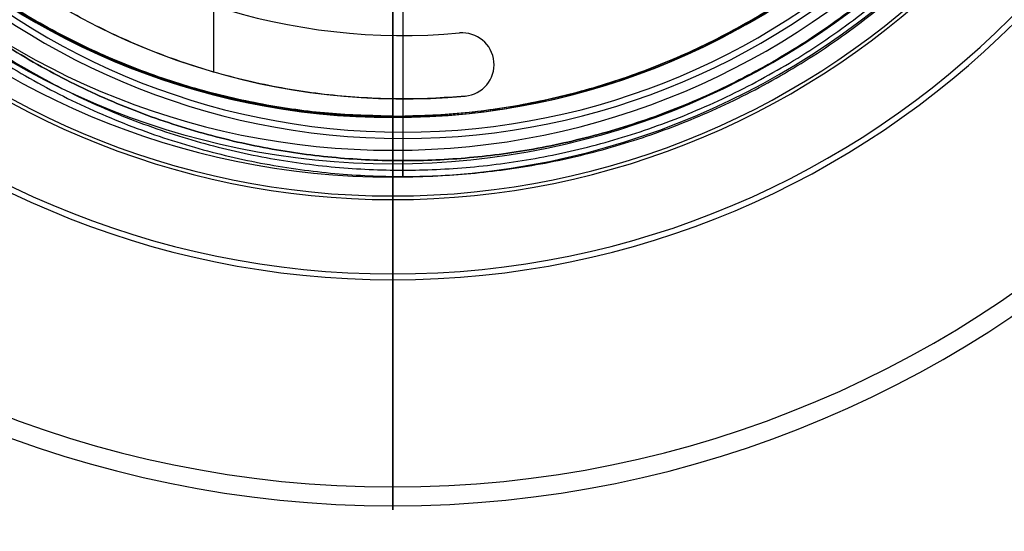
# Model space of a CAD drawing. Header units: millimetres. Extents: x -178 to 179, y -179 to 178.
# Tile 2 of 13: x -58 to 97, y -179 to -98. Entities that reach past the tile are written whole.
import ezdxf

# ---------------------------------------------------------------- set-up
doc = ezdxf.new("R2010")
doc.units = ezdxf.units.MM
doc.header["$MEASUREMENT"] = 0
doc.layers.add('DIFFUSORE', color=160, linetype='Continuous')
doc.layers.add('PREDEFINITO', color=7, linetype='Continuous')

msp = doc.modelspace()

# ---------------------------------------------------------------- linework, layer by layer
at = {"layer": 'DIFFUSORE'}
for p, q in [((0.61, -122.9, 238.05), (0.62, -58.65, 238.05)), ((0.61, -122.9, 235.05), (0.62, -58.65, 235.05)), ((0.62, -58.65, 238.05), (0.62, -122.9, 238.05)), ((0.62, -122.9, 238.05), (0.62, -58.65, 238.05)), ((0.62, -122.9, 235.05), (0.62, -58.65, 235.05)), ((0.62, -58.65, 235.05), (0.62, -122.9, 235.05)), ((0.61, -118.66, 235.05), (0.61, -122.9, 235.05)), ((0.61, -118.66, 238.05), (0.61, -122.9, 238.05)), ((0.62, -122.9, 238.05), (0.62, -118.66, 238.05)), ((0.62, -118.66, 235.05), (0.62, -122.9, 235.05)), ((0.62, -122.9, 235.05), (0.62, -118.66, 235.05)), ((0.62, -118.66, 238.05), (0.62, -122.9, 238.05))]:
    msp.add_line(p, q, dxfattribs=at)
for centre, radius, start, end in [((0.62, -0.4, 279.35), 174.36, 90, 269.9921), ((0.62, -0.4, 279.35), 174.36, 270, 89.9921), ((0.62, -0.4, 279.81), 171.39, 90, 269.9921), ((0.62, -0.4, 279.81), 171.39, 270, 89.9921), ((0.62, -0.4, 337.48), 138.7, 90, 269.9921), ((0.62, -0.4, 337.48), 138.7, 90, 269.9921), ((0.62, -0.4, 337.48), 138.7, 270, 89.9921), ((0.62, -0.4, 337.48), 138.7, 270, 89.9921), ((0.62, -0.4, 334.63), 137.77, 90, 269.9921), ((0.62, -0.4, 334.63), 137.77, 90, 269.9921), ((0.62, -0.4, 334.63), 137.77, 270, 89.9921), ((0.62, -0.4, 334.63), 137.77, 270, 89.9921), ((0.62, -0.4, 340.74), 126.05, 90, 269.9921), ((0.62, -0.4, 337.79), 125.48, 90, 269.9921), ((0.62, -0.4, 340.74), 126.05, 270, 89.9921), ((0.62, -0.4, 337.79), 125.48, 270, 89.9921), ((0.62, -0.4, 235.05), 122.5, 90, 269.9921), ((0.62, -0.4, 235.05), 122.5, 90, 269.9921), ((0.62, -0.4, 238.05), 122.5, 90, 269.9921), ((0.62, -0.4, 235.05), 122.5, 90, 269.9921), ((0.62, -0.4, 238.05), 122.5, 90, 269.9921), ((0.62, -0.4, 238.05), 122.5, 90, 269.9921), ((0.62, -0.4, 238.05), 122.5, 270, 89.9921), ((0.62, -0.4, 235.05), 122.5, 270, 89.9921), ((0.62, -0.4, 235.05), 122.5, 270, 89.9921), ((0.62, -0.4, 238.05), 122.5, 270, 89.9921), ((0.62, -0.4, 235.05), 122.5, 270, 89.9921), ((0.62, -0.4, 238.05), 122.5, 270, 89.9921), ((0.62, -0.4, 235.05), 120.38, 90, 269.9921), ((0.62, -0.4, 238.05), 120.38, 90, 269.9921), ((0.62, -0.4, 235.05), 120.38, 270, 89.9921), ((0.62, -0.4, 238.05), 120.38, 270, 89.9921), ((0.62, -0.4, 235.05), 118.27, 90, 269.9921), ((0.62, -0.4, 238.05), 118.27, 90, 269.9921), ((0.62, -0.4, 235.05), 118.27, 270, 89.9921), ((0.62, -0.4, 238.05), 118.27, 270, 89.9921), ((0.62, -0.4, 342.39), 113.09, 90, 269.9921), ((0.62, -0.4, 339.4), 112.89, 90, 269.9921), ((0.62, -0.4, 342.39), 113.09, 270, 89.9921), ((0.62, -0.4, 339.4), 112.89, 270, 89.9921)]:
    msp.add_arc(centre, radius, start, end, dxfattribs=at)
at = {"layer": 'DIFFUSORE', "extrusion": (1, 0, 0)}
for centre, radius, start, end in [((-0.4, -1403.95, 0.62), 1747, 86.29495, 93.70505), ((-106.7, 237.61, 0.62), 102, 93.7051, 107.9728), ((-106.7, 237.61, 0.62), 102, 93.7051, 107.9728), ((-106.7, 237.61, 0.62), 105, 93.7051, 107.9728), ((-106.7, 237.61, 0.62), 105, 93.7051, 107.9728), ((-122.9, 287.55, 0.62), 52.5, 107.9728, 270), ((-122.9, 287.55, 0.62), 52.5, 107.9728, 270), ((-122.9, 287.55, 0.62), 49.5, 107.9728, 270), ((-122.9, 287.55, 0.62), 49.5, 107.9728, 270)]:
    msp.add_arc(centre, radius, start, end, dxfattribs=at)
at = {"layer": 'DIFFUSORE', "extrusion": (1, -0.000137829, 4.05744e-13)}
for radius in [102, 105]:
    msp.add_arc((-106.7, 237.61, 0.62), radius, 93.7051, 107.9728, dxfattribs=at)
at = {"layer": 'DIFFUSORE', "extrusion": (1, -0.000137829, 7.27922e-14)}
for radius in [52.5, 49.5]:
    msp.add_arc((-122.9, 287.55, 0.62), radius, 107.9728, 270, dxfattribs=at)
at = {"layer": 'DIFFUSORE'}
for points, knots in [([(0.61, -113.48, 342.39), (-112.47, -113.47, 342.39), (-112.46, -0.39, 342.39), (-112.45, 112.69, 342.39), (0.62, 112.69, 342.39)], [-6.283185, -6.283185, -6.283185, -3.141593, -3.141593, 0, 0, 0]), ([(0.62, -113.48, 342.39), (113.7, -113.48, 342.39), (113.71, -0.41, 342.39), (113.72, 112.67, 342.39), (0.64, 112.69, 342.39)], [0, 0, 0, 3.141593, 3.141593, 6.283185, 6.283185, 6.283185])]:
    msp.add_rational_spline(points, [1, 0.707131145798, 1, 0.707131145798, 1], degree=2, knots=knots, dxfattribs=at)
at = {"layer": 'DIFFUSORE', "extrusion": (1, -0.000137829, 5.5342e-14)}
msp.add_rational_spline([(0.64, 112.69, 342.39), (0.62, -0.4, 349.71), (0.61, -113.48, 342.39)], [1, 0.99790992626, 1], degree=2, dxfattribs=at)
at = {"layer": 'DIFFUSORE', "extrusion": (1, -0.000137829, 5.54432e-14)}
msp.add_rational_spline([(0.64, 112.49, 339.4), (0.62, -0.4, 346.71), (0.61, -113.29, 339.4)], [1, 0.99790992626, 1], degree=2, dxfattribs=at)
at = {"layer": 'DIFFUSORE', "extrusion": (1, 4.70278e-27, 5.50342e-14)}
msp.add_rational_spline([(0.62, 112.69, 342.39), (0.62, -0.4, 349.71), (0.62, -113.48, 342.39)], [1, 0.99790992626, 1], degree=2, dxfattribs=at)
at = {"layer": 'DIFFUSORE', "extrusion": (1, 4.71895e-27, 5.51287e-14)}
msp.add_rational_spline([(0.62, 112.49, 339.4), (0.62, -0.4, 346.71), (0.62, -113.29, 339.4)], [1, 0.99790992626, 1], degree=2, dxfattribs=at)
at = {"layer": 'DIFFUSORE'}
for points in [[(0.61, -113.29, 339.4), (-112.28, -113.27, 339.4), (-112.27, -0.39, 339.4)], [(0.62, -113.29, 339.4), (113.51, -113.29, 339.4), (113.52, -0.41, 339.4)]]:
    msp.add_rational_spline(points, [1, 0.707131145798, 1], degree=2, dxfattribs=at)
at = {"layer": 'PREDEFINITO'}
for p, q in [((2.19, -8.32, 1.25), (2.19, -115.8, 1.25)), ((2.19, -8.32, 5.25), (2.19, -115.8, 5.25)), ((2.19, -8.52, 6.25), (2.19, -120.3, 6.25)), ((2.19, -8.52, 5.25), (2.19, -120.3, 5.25)), ((-27.65, -95.86, 1.25), (-27.65, -106.31, 1.25)), ((-27.65, -95.86, -2.75), (-27.65, -106.31, -2.75)), ((2.27, -100.56, -2.75), (2.27, -100.56, 1.25)), ((11.13, -100.16, -2.75), (11.13, -100.16, 1.25)), ((11.58, -100.14, 1.25), (11.58, -100.14, -2.75)), ((16.58, -105.14, 1.25), (16.58, -105.14, -2.75)), ((12.04, -110.12, 1.25), (12.04, -110.12, -2.75)), ((2.27, -110.56, 1.25), (2.27, -110.56, -2.75)), ((2.19, -115.8, 5.25), (2.19, -115.8, 1.25)), ((2.19, -116.8, 2.25), (2.19, -116.8, 1.25)), ((2.19, -116.8, 2.25), (2.19, -120.3, 2.25)), ((2.19, -116.8, 1.25), (2.19, -120.3, 1.25))]:
    msp.add_line(p, q, dxfattribs=at)
for centre, radius, start, end in [((2.19, -3.32, 1.75), 113.48, 0, 270), ((2.19, -3.32, 3.25), 112.48, 0, 270), ((2.19, -3.32, 1.25), 113.48, 180, 270), ((2.19, -3.32, 2.25), 113.48, 180, 270), ((2.19, -3.32, 5.25), 112.48, 180, 270), ((2.19, -3.32, 1.25), 112.48, 180, 270), ((2.19, -3.32, 1.25), 113.48, 270, 0), ((2.19, -3.32, 2.25), 113.48, 270, 0), ((2.19, -3.32, 1.75), 113.48, 270, 0), ((2.19, -3.32, 5.25), 112.48, 270, 360), ((2.19, -3.32, 1.25), 112.48, 270, 360), ((2.19, -3.32, 3.25), 112.48, 270, 0), ((2.27, -3.08, 1.25), 97.48, 228.785, 275.215), ((2.27, -3.08, -2.75), 97.48, 228.785, 275.215), ((2.27, -3.08, -0.75), 97.48, 228.785, 275.215), ((2.27, -3.08, -0.75), 107.48, 228.785, 275.215), ((11.58, -105.14, 1.25), 5, 275.215, 95.215), ((11.58, -105.14, -2.75), 5, 275.215, 95.215), ((11.58, -105.14, -0.75), 5, 275.215, 95.215)]:
    msp.add_arc(centre, radius, start, end, dxfattribs=at)
for points, weights, knots in [([(121.67, -3.32, 3.75), (121.67, -122.8, 3.75), (2.19, -122.8, 3.75), (-117.29, -122.8, 3.75), (-117.29, -3.32, 3.75), (-117.29, 116.16, 3.75), (2.19, 116.16, 3.75), (121.67, 116.16, 3.75), (121.67, -3.32, 3.75)], [1, 0.707106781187, 1, 0.707106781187, 1, 0.707106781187, 1, 0.707106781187, 1], [0, 0, 0, 238.959586, 238.959586, 477.919172, 477.919172, 716.878758, 716.878758, 955.838344, 955.838344, 955.838344]), ([(120.67, -3.32, 3.75), (120.67, -121.8, 3.75), (2.19, -121.8, 3.75), (-116.29, -121.8, 3.75), (-116.29, -3.32, 3.75), (-116.29, 115.16, 3.75), (2.19, 115.16, 3.75), (120.67, 115.16, 3.75), (120.67, -3.32, 3.75)], [1, 0.707106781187, 1, 0.707106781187, 1, 0.707106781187, 1, 0.707106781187, 1], [0, 0, 0, 236.959586, 236.959586, 473.919172, 473.919172, 710.878758, 710.878758, 947.838344, 947.838344, 947.838344]), ([(119.17, -3.32, 6.25), (119.17, -120.3, 6.25), (2.19, -120.3, 6.25), (-114.79, -120.3, 6.25), (-114.79, -3.32, 6.25)], [1, 0.707106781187, 1, 0.707106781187, 1], [0, 0, 0, 183.751429, 183.751429, 367.502858, 367.502858, 367.502858]), ([(-114.79, -3.32, 5.25), (-114.79, -120.3, 5.25), (2.19, -120.3, 5.25), (119.17, -120.3, 5.25), (119.17, -3.32, 5.25)], [1, 0.707106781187, 1, 0.707106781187, 1], [-367.502858, -367.502858, -367.502858, -183.751429, -183.751429, 0, 0, 0]), ([(119.17, -3.32, 2.25), (119.17, -120.3, 2.25), (2.19, -120.3, 2.25), (-114.79, -120.3, 2.25), (-114.79, -3.32, 2.25)], [1, 0.707106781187, 1, 0.707106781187, 1], [0, 0, 0, 183.751429, 183.751429, 367.502858, 367.502858, 367.502858]), ([(-114.79, -3.32, 1.25), (-114.79, -120.3, 1.25), (2.19, -120.3, 1.25), (119.17, -120.3, 1.25), (119.17, -3.32, 1.25)], [1, 0.707106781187, 1, 0.707106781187, 1], [-367.502858, -367.502858, -367.502858, -183.751429, -183.751429, 0, 0, 0])]:
    msp.add_rational_spline(points, weights, degree=2, knots=knots, dxfattribs=at)
for points in [[(12.04, -110.12, 1.25), (-33.87, -114.31, 1.25), (-68.55, -83.93, 1.25)], [(12.04, -110.12, -2.75), (-33.87, -114.31, -2.75), (-68.55, -83.93, -2.75)]]:
    msp.add_rational_spline(points, [1, 0.919032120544, 1], degree=2, dxfattribs=at)
at = {"layer": 'PREDEFINITO', "extrusion": (1, -1.95399e-15, 0)}
msp.add_rational_spline([(2.19, -120.3, 1.25), (2.19, -122.8, 1.25), (2.19, -122.8, 3.75), (2.19, -122.8, 6.25), (2.19, -120.3, 6.25)], [1, 0.707106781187, 1, 0.707106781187, 1], degree=2, knots=[0, 0, 0, 6.035534, 6.035534, 12.071068, 12.071068, 12.071068], dxfattribs=at)
at = {"layer": 'PREDEFINITO', "extrusion": (1, 2.07242e-15, 1.87503e-27)}
msp.add_rational_spline([(2.19, -120.3, 5.25), (2.19, -121.8, 5.25), (2.19, -121.8, 3.75), (2.19, -121.8, 2.25), (2.19, -120.3, 2.25)], [1, 0.707106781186, 1, 0.707106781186, 1], degree=2, knots=[0, 0, 0, 3.62132, 3.62132, 7.242641, 7.242641, 7.242641], dxfattribs=at)

doc.saveas('drawing.dxf')
